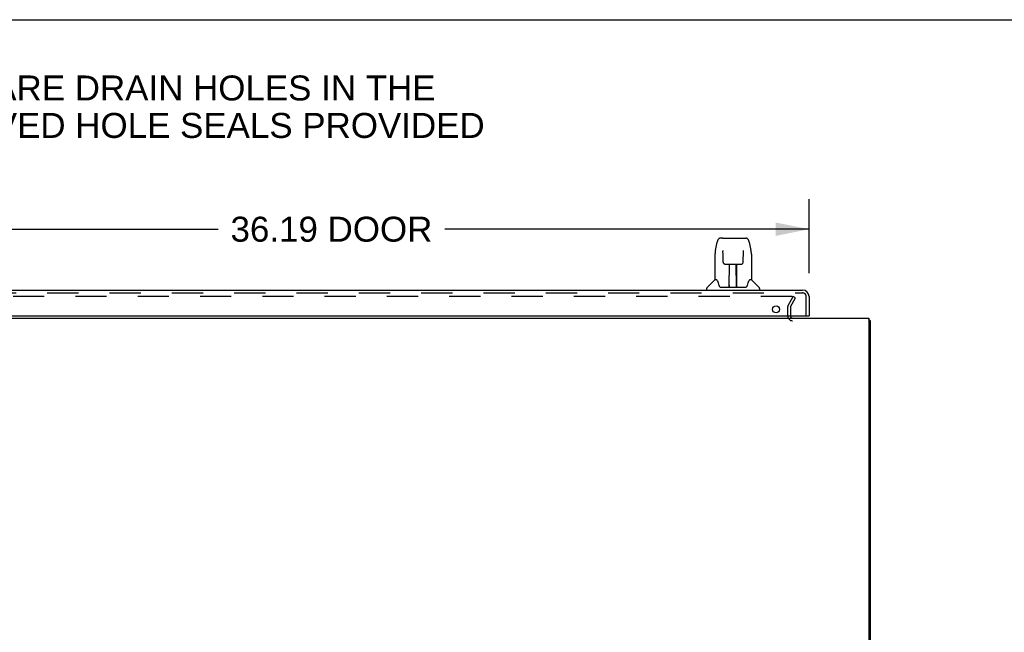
# Model space of a CAD drawing. Header units: inches. Extents: x 0 to 215, y 0 to 139.
# Tile 89 of 98: x 20 to 57, y 116 to 139. Entities that reach past the tile are written whole.
import ezdxf

# ---------------------------------------------------------------- set-up
doc = ezdxf.new("R2010")
doc.units = ezdxf.units.IN
doc.header["$LTSCALE"] = 11.804375
doc.header["$MEASUREMENT"] = 0
doc.linetypes.add('HIDDEN', pattern=[0.2, 0.1, -0.1])
doc.layers.get('0').update_dxf_attribs({"linetype": 'CONTINUOUS'})
for name, color, linetype in [('DEFAULT_2', 8, 'HIDDEN'), ('DIMENSIONS', 7, 'CONTINUOUS'), ('DOOR_ASSEMBLY', 7, 'CONTINUOUS')]:
    doc.layers.add(name, color=color, linetype=linetype)
doc.styles.get("Standard").update_dxf_attribs({"font": 'arial.ttf'})
doc.dimstyles.new('DIMSTYLE_1', dxfattribs={"dimtxt": 0.946875, "dimasz": 1.2625, "dimexe": 0.09, "dimexo": 0.07, "dimgap": 0.0375, "dimtad": 0, "dimtih": 1, "dimtoh": 1, "dimzin": 4, "dimdsep": 46, "dimtxsty": 'Standard', "dimblk": '_FILLED', "dimblk1": '_FILLED', "dimblk2": '_FILLED', "dimcen": 0.09, "dimadec": 3, "dimazin": 1, "dimtfac": 1, "dimtdec": 3, "dimtofl": 0, "dimtmove": 0, "dimatfit": 3, "dimldrblk": '_FILLED', "dimfxl": 0, "dimtolj": 1, "dimtzin": 4, "dimarcsym": 0})

# ---------------------------------------------------------------- blocks, each defined once
blk = doc.blocks.new('_FILLED')
at = {"color": 0, "linetype": 'ByBlock'}
blk.add_solid([(0, 0), (-1, 0.2), (-1, -0.2)], dxfattribs=at)
blk = doc.blocks.new('*D8')
at = {"layer": 'DIMENSIONS', "color": 2, "linetype": 'Continuous'}
for p, q in [((13.452, 129.258), (13.452, 132.068)), ((49.64, 129.258), (49.64, 132.068)), ((13.452, 130.931), (27.253, 130.931)), ((49.64, 130.931), (35.839, 130.931))]:
    blk.add_line(p, q, dxfattribs=at)
at = {"layer": 'DIMENSIONS', "color": 2, "linetype": 'Continuous', "xscale": 1.2625, "yscale": 1.2625, "zscale": 1.2625, "rotation": 180}
blk.add_blockref('_FILLED', (13.452, 130.931), dxfattribs=at)
at = {"layer": 'DIMENSIONS', "color": 2, "linetype": 'Continuous', "xscale": 1.2625, "yscale": 1.2625, "zscale": 1.2625}
blk.add_blockref('_FILLED', (49.64, 130.931), dxfattribs=at)
at = {"layer": 'DIMENSIONS', "color": 2, "linetype": 'Continuous', "insert": (31.546, 131.405), "char_height": 0.9469, "width": 7.63836, "attachment_point": 2, "line_spacing_factor": 0.9}
blk.add_mtext('36.19 DOOR', dxfattribs=at)

msp = doc.modelspace()

# ---------------------------------------------------------------- linework, layer by layer
at = {"color": 7, "linetype": 'Continuous'}
for p, q in [((0, 138.875), (214.625, 138.875)), ((51.9, 127.459), (51.952, 127.459))]:
    msp.add_line(p, q, dxfattribs=at)
at = {"color": 3, "linetype": 'Continuous'}
for p, q in [((11.754, 127.563), (51.9, 127.563)), ((51.9, 127.563), (51.9, 103.675)), ((51.952, 127.459), (51.952, 103.752))]:
    msp.add_line(p, q, dxfattribs=at)
for points in [[(51.912, 127.491), (51.913, 127.489), (51.916, 127.487), (51.918, 127.485), (51.921, 127.483), (51.923, 127.482), (51.926, 127.48), (51.929, 127.478)], [(51.929, 127.478), (51.935, 127.475), (51.938, 127.474), (51.941, 127.473), (51.943, 127.471), (51.945, 127.47), (51.947, 127.468), (51.949, 127.466), (51.95, 127.465), (51.951, 127.463), (51.952, 127.461), (51.952, 127.46), (51.952, 127.459)]]:
    msp.add_lwpolyline(points, dxfattribs=at)
for centre, radius, start, end in [((49.016, 127.648), 0.085, 184.0481, 270), ((51.763, 127.374), 0.189, 38.2806, 43.5127)]:
    msp.add_arc(centre, radius, start, end, dxfattribs=at)
at = {"layer": 'DEFAULT_2', "color": 8, "linetype": 'HIDDEN'}
for p, q in [((48.996, 128.375), (14.659, 128.375)), ((48.846, 128.035), (49.042, 128.375)), ((48.936, 127.983), (49.132, 128.323)), ((49.132, 128.323), (49.042, 128.375)), ((48.827, 127.967), (48.827, 127.648)), ((48.931, 127.967), (48.931, 127.648))]:
    msp.add_line(p, q, dxfattribs=at)
for points in [[(49.004, 128.374), (49.002, 128.374), (49, 128.375), (48.998, 128.375), (48.996, 128.375)], [(49.004, 128.374), (49.005, 128.373), (49.007, 128.372), (49.009, 128.371), (49.01, 128.37), (49.012, 128.368), (49.013, 128.367), (49.014, 128.365), (49.015, 128.364), (49.015, 128.362), (49.016, 128.36), (49.016, 128.359), (49.016, 128.358)], [(49.016, 128.358), (49.016, 128.357), (49.015, 128.355), (49.015, 128.353), (49.014, 128.352), (49.014, 128.35)]]:
    msp.add_lwpolyline(points, dxfattribs=at)
for centre, radius, start, end in [((48.964, 127.967), 0.137, 150, 180), ((48.964, 127.967), 0.033, 150, 180), ((49.016, 127.648), 0.189, 180, 270)]:
    msp.add_arc(centre, radius, start, end, dxfattribs=at)
at = {"layer": 'DOOR_ASSEMBLY', "color": 7, "linetype": 'Continuous'}
for p, q in [((46.36, 130.589), (46.28, 130.589)), ((46.362, 130.589), (47.25, 130.589)), ((46.367, 130.589), (46.365, 130.589)), ((46.091, 130.129), (46.156, 130.435)), ((47.374, 130.435), (47.439, 130.129)), ((46.076, 129.986), (46.076, 129.014)), ((46.377, 130.113), (46.377, 130.11)), ((46.377, 130.11), (46.377, 130.106)), ((46.377, 130.106), (46.377, 130.099)), ((46.377, 130.099), (46.377, 130.091)), ((46.38, 129.966), (46.377, 130.091)), ((46.385, 129.683), (46.38, 129.966)), ((47.145, 129.683), (47.152, 130.096)), ((47.152, 130.104), (47.153, 130.109)), ((47.152, 130.096), (47.152, 130.104)), ((47.444, 130.099), (47.439, 130.129)), ((47.454, 129.986), (47.454, 129.014)), ((46.385, 129.683), (46.386, 129.67)), ((46.465, 129.605), (46.585, 129.605)), ((46.616, 128.759), (46.63, 129.606)), ((46.621, 129.606), (46.909, 129.606)), ((46.623, 129.19), (46.623, 129.606)), ((46.629, 129.55), (46.623, 129.55)), ((46.891, 128.739), (46.876, 129.606)), ((46.877, 129.55), (46.907, 129.55)), ((46.881, 129.606), (46.881, 129.55)), ((46.907, 128.739), (46.907, 129.606)), ((46.945, 129.605), (47.065, 129.605)), ((46.626, 129.38), (46.623, 129.38)), ((46.626, 129.369), (46.623, 129.369)), ((46.907, 129.38), (46.88, 129.38)), ((46.907, 129.369), (46.88, 129.369)), ((46.884, 129.14), (46.907, 129.14)), ((46.907, 129.136), (46.884, 129.136)), ((46.07, 129.009), (45.772, 128.711)), ((46.149, 129.014), (46.076, 129.014)), ((46.145, 129.014), (46.151, 129.004)), ((46.212, 128.849), (46.226, 128.802)), ((46.226, 128.802), (46.229, 128.794)), ((46.279, 128.739), (47.251, 128.739)), ((46.616, 128.811), (46.616, 128.785)), ((46.623, 128.739), (46.623, 128.743)), ((46.89, 128.785), (46.89, 128.811)), ((47.3, 128.793), (47.303, 128.802)), ((47.378, 129.003), (47.383, 129.013)), ((47.454, 129.014), (47.381, 129.014)), ((47.46, 129.009), (47.757, 128.711)), ((45.761, 128.621), (45.761, 128.683)), ((47.769, 128.621), (47.769, 128.683)), ((49.62, 127.642), (49.64, 127.642))]:
    msp.add_line(p, q, dxfattribs=at)
at = {"layer": 'DOOR_ASSEMBLY', "color": 3, "linetype": 'Continuous'}
for p, q in [((13.699, 128.621), (49.393, 128.621)), ((49.64, 128.374), (49.64, 127.642)), ((13.702, 127.642), (49.62, 127.642))]:
    msp.add_line(p, q, dxfattribs=at)
at = {"layer": 'DOOR_ASSEMBLY', "color": 8, "linetype": 'HIDDEN'}
for p, q in [((13.699, 128.517), (49.393, 128.517)), ((49.536, 127.642), (49.536, 128.374))]:
    msp.add_line(p, q, dxfattribs=at)
at = {"layer": 'DOOR_ASSEMBLY', "color": 7, "linetype": 'Continuous'}
for points in [[(46.28, 130.589), (46.277, 130.589), (46.263, 130.588), (46.25, 130.584), (46.238, 130.579), (46.227, 130.572), (46.216, 130.564), (46.207, 130.555), (46.199, 130.546), (46.192, 130.535), (46.186, 130.524), (46.18, 130.511), (46.174, 130.498), (46.169, 130.483), (46.164, 130.466), (46.159, 130.448), (46.156, 130.435)], [(47.374, 130.435), (47.371, 130.448), (47.366, 130.466), (47.361, 130.483), (47.356, 130.498), (47.35, 130.512), (47.344, 130.524), (47.337, 130.536), (47.33, 130.546), (47.322, 130.556), (47.313, 130.565), (47.302, 130.573), (47.291, 130.579), (47.278, 130.584), (47.265, 130.588), (47.252, 130.589), (47.25, 130.589)], [(46.091, 130.129), (46.085, 130.098), (46.08, 130.059), (46.077, 130.019), (46.076, 129.986)], [(46.377, 130.118), (46.377, 130.118), (46.377, 130.118), (46.377, 130.118), (46.377, 130.117), (46.377, 130.117), (46.377, 130.116), (46.377, 130.115), (46.377, 130.113)], [(47.153, 130.109), (47.153, 130.112), (47.153, 130.114), (47.153, 130.115), (47.153, 130.116), (47.153, 130.117), (47.153, 130.118), (47.153, 130.118)], [(47.454, 129.985), (47.453, 130.019), (47.45, 130.059), (47.444, 130.099)], [(46.386, 129.67), (46.389, 129.657), (46.395, 129.645), (46.402, 129.635), (46.411, 129.626), (46.421, 129.618), (46.432, 129.612), (46.443, 129.608), (46.455, 129.605), (46.464, 129.605)], [(46.585, 129.605), (46.589, 129.605), (46.597, 129.605), (46.606, 129.606)], [(46.606, 129.606), (46.614, 129.606), (46.621, 129.606)], [(46.909, 129.606), (46.917, 129.606), (46.925, 129.605)], [(46.925, 129.605), (46.933, 129.605), (46.941, 129.605), (46.945, 129.605)], [(47.066, 129.605), (47.076, 129.606), (47.088, 129.608), (47.099, 129.612), (47.11, 129.619), (47.12, 129.626), (47.128, 129.636), (47.135, 129.647), (47.141, 129.658), (47.144, 129.671), (47.145, 129.683)], [(46.151, 129.004), (46.165, 128.976), (46.18, 128.94), (46.196, 128.898), (46.212, 128.849)], [(46.229, 128.794), (46.234, 128.781), (46.239, 128.771), (46.244, 128.762)], [(46.244, 128.762), (46.249, 128.755), (46.255, 128.749), (46.261, 128.744), (46.269, 128.74), (46.276, 128.739), (46.279, 128.739)], [(47.251, 128.739), (47.253, 128.739), (47.26, 128.74), (47.268, 128.744), (47.274, 128.748), (47.28, 128.754), (47.286, 128.762)], [(47.286, 128.762), (47.291, 128.77), (47.296, 128.781), (47.3, 128.793)], [(47.303, 128.802), (47.318, 128.848), (47.333, 128.896), (47.349, 128.939), (47.364, 128.975), (47.378, 129.003)]]:
    msp.add_lwpolyline(points, dxfattribs=at)
at = {"layer": 'DOOR_ASSEMBLY', "color": 3, "linetype": 'Continuous'}
msp.add_circle((48.39, 127.892), 0.133, dxfattribs=at)
at = {"layer": 'DOOR_ASSEMBLY', "color": 7, "linetype": 'Continuous'}
for centre, radius, start, end in [((45.8, 128.683), 0.0394, 135, 180), ((46.084, 128.995), 0.0197, 97.5, 135), ((46.635, 128.758), 0.0197, 179, 270), ((46.635, 128.758), 0.0197, 260.739, 269.9232), ((46.871, 128.758), 0.0197, 270, 1), ((46.871, 128.758), 0.0197, 270.0771, 272.6469), ((47.446, 128.995), 0.0197, 45, 82.5), ((47.729, 128.683), 0.0394, 0, 45)]:
    msp.add_arc(centre, radius, start, end, dxfattribs=at)
at = {"layer": 'DOOR_ASSEMBLY', "color": 3, "linetype": 'Continuous'}
msp.add_arc((49.393, 128.374), 0.246, 0, 90, dxfattribs=at)
at = {"layer": 'DOOR_ASSEMBLY', "color": 8, "linetype": 'HIDDEN'}
msp.add_arc((49.393, 128.374), 0.142, 0, 90, dxfattribs=at)
at = {"layer": 'DOOR_ASSEMBLY', "color": 7, "linetype": 'Continuous'}
for centre, start_param, end_param in [((46.615, 128.778), -1.369355, -1.264777), ((46.891, 128.778), -1.876815, -1.570796)]:
    msp.add_ellipse(centre, major_axis=(0.0394, 0), ratio=1, start_param=start_param, end_param=end_param, dxfattribs=at)

# ---------------------------------------------------------------- texts
at = {"layer": 'DIMENSIONS', "color": 2, "linetype": 'Continuous', "insert": (19.823, 136.759), "char_height": 0.94688, "width": 34.98862, "attachment_point": 2, "line_spacing_factor": 0.9}
msp.add_mtext('WASH SYSTEM 2" SQUARE DRAIN HOLES IN THE\\PBOTTOM WITH UL APPROVED HOLE SEALS PROVIDED', dxfattribs=at)

# ---------------------------------------------------------------- dimensions: what is measured, and where the dimension line sits
at = {"layer": 'DIMENSIONS', "color": 2, "linetype": 'Continuous'}
dim = msp.add_linear_dim(base=(13.452, 130.931), p1=(49.64, 129.188), p2=(13.452, 129.188), angle=180, text='<> DOOR', dimstyle='DIMSTYLE_1', dxfattribs=at)
dim.commit()
dim.dimension.update_dxf_attribs({"geometry": '*D8', "text_midpoint": (31.546, 130.931), "dimtype": 160})

doc.saveas('drawing.dxf')
